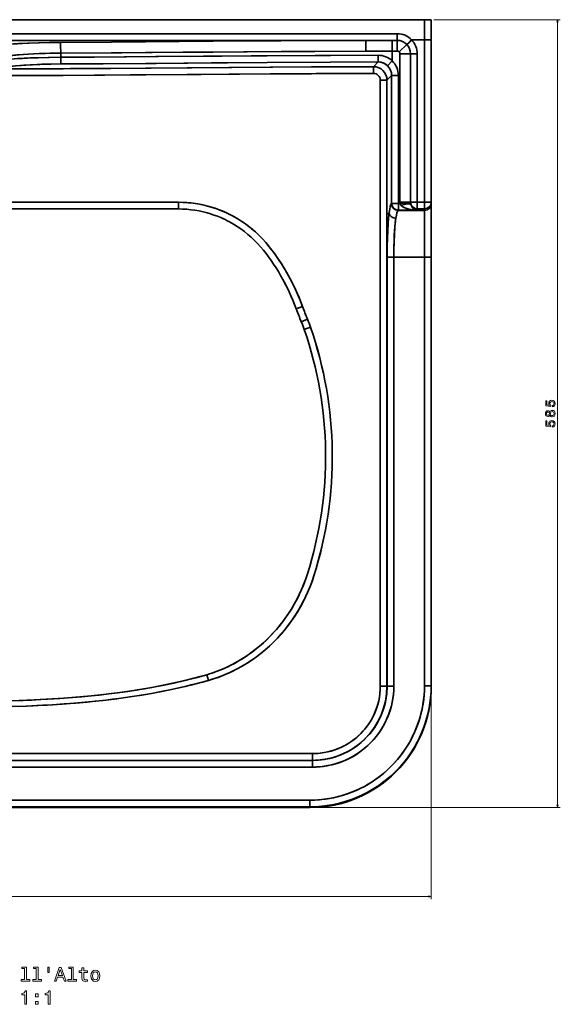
# Model space of a CAD drawing. Extents: x 239 to 2024, y -7 to 1577.
# Tile 3 of 8: x 644 to 1045, y -7 to 724. Entities that reach past the tile are written whole.
import ezdxf

# ---------------------------------------------------------------- set-up
doc = ezdxf.new("R2010")
doc.units = 0

msp = doc.modelspace()

# ---------------------------------------------------------------- linework, layer by layer
at = {"color": 7, "lineweight": 35}
for p, q in [((944.5, 724.28), (244.5, 724.28)), ((594.5, 724.28), (944.52, 724.28)), ((944.52, 724.28), (594.5, 724.28)), ((740.51, 724.28), (638.7, 724.28)), ((811.74, 724.28), (740.51, 724.28)), ((852.48, 724.28), (831.47, 724.28)), ((939.5, 724.28), (861.82, 724.28)), ((924.23, 713.86), (594.5, 713.86)), ((594.5, 713.86), (924.23, 713.86)), ((944.5, 588.86), (944.51, 709.28)), ((944.51, 709.28), (944.5, 588.86)), ((949.5, 588.86), (949.5, 709.28)), ((949.5, 709.28), (949.5, 588.86)), ((594.5, 708.88), (900.92, 708.88)), ((594.5, 708.88), (900.92, 708.88)), ((926.24, 588.86), (926.24, 698.9)), ((926.24, 698.9), (926.24, 588.86)), ((934.14, 588.86), (934.14, 698.9)), ((934.14, 698.9), (934.14, 588.86)), ((939.08, 588.86), (939.08, 698.9)), ((939.08, 698.9), (939.08, 588.86)), ((920.14, 682.91), (920.14, 587.9)), ((920.14, 587.9), (920.14, 682.91)), ((925.12, 587.9), (925.12, 682.91)), ((925.12, 682.91), (925.12, 587.9)), ((911.67, 229.28), (911.67, 679.4)), ((911.67, 679.4), (911.67, 229.28)), ((916.65, 679.4), (916.65, 579.43)), ((916.65, 679.4), (916.65, 579.43)), ((427.11, 588.7), (761.89, 588.7)), ((761.89, 588.7), (427.11, 588.7)), ((949.5, 547.83), (949.5, 587.68)), ((949.5, 587.68), (949.5, 547.83)), ((761.89, 583.74), (594.5, 583.74)), ((761.89, 583.74), (594.5, 583.74)), ((916.65, 229.28), (916.65, 579.43)), ((916.65, 579.43), (916.65, 229.28)), ((944.5, 547.83), (944.5, 582.7)), ((944.5, 582.7), (944.5, 547.83)), ((916.73, 229.28), (916.73, 547.83)), ((916.73, 547.83), (916.73, 229.28)), ((944.5, 547.83), (921.71, 547.83)), ((921.71, 547.83), (921.71, 229.28)), ((921.71, 547.83), (944.5, 547.83)), ((921.71, 229.28), (921.71, 547.83)), ((944.5, 229.72), (944.5, 547.83)), ((944.5, 547.83), (944.5, 229.72)), ((949.5, 229.72), (949.5, 547.83)), ((949.5, 547.83), (949.5, 229.72)), ((327.52, 179.28), (861.48, 179.28)), ((861.48, 179.28), (327.52, 179.28)), ((861.48, 174.28), (327.52, 174.28)), ((327.52, 174.28), (861.48, 174.28)), ((861.48, 169.28), (327.52, 169.28)), ((327.52, 169.28), (861.48, 169.28)), ((329.5, 144.74), (859.5, 144.74)), ((859.5, 144.74), (329.5, 144.74)), ((859.5, 139.75), (329.5, 139.75)), ((329.5, 139.75), (859.5, 139.75)), ((329.5, 139.3), (859.5, 139.3)), ((859.5, 139.3), (329.5, 139.3)), ((859.5, 139.28), (329.5, 139.28)), ((329.5, 139.28), (859.5, 139.28))]:
    msp.add_line(p, q, dxfattribs=at)
at = {"color": 7, "lineweight": 35, "ltscale": 0.493347}
msp.add_line((831.47, 724.28), (811.74, 724.28), dxfattribs=at)
at = {"color": 7, "lineweight": 35, "ltscale": 0.233463}
msp.add_line((852.48, 724.28), (861.82, 724.28), dxfattribs=at)
at = {"color": 7, "lineweight": 35, "ltscale": 0.125}
for p, q in [((944.5, 724.28), (939.5, 724.28)), ((949.5, 724.28), (944.5, 724.28)), ((944.5, 724.28), (949.5, 724.28)), ((944.5, 588.86), (949.5, 588.86)), ((944.5, 588.86), (949.5, 588.86)), ((949.5, 547.83), (944.5, 547.83)), ((949.5, 547.83), (944.5, 547.83)), ((944.5, 229.72), (949.5, 229.72)), ((944.5, 229.72), (949.5, 229.72)), ((861.48, 179.28), (861.48, 174.28)), ((861.48, 179.28), (861.48, 174.28)), ((861.48, 174.28), (861.48, 169.28)), ((861.48, 169.28), (861.48, 174.28))]:
    msp.add_line(p, q, dxfattribs=at)
at = {"color": 7, "lineweight": 35, "ltscale": 0.375}
for p, q in [((944.51, 709.28), (944.52, 724.28)), ((944.52, 724.28), (944.51, 709.28)), ((949.5, 709.28), (949.5, 724.28))]:
    msp.add_line(p, q, dxfattribs=at)
at = {"color": 7, "lineweight": 35, "ltscale": 0.124509}
msp.add_line((949.5, 724.28), (944.52, 724.28), dxfattribs=at)
msp.add_line((949.5, 724.28), (944.52, 724.28), dxfattribs=at)
at = {"color": 7, "lineweight": 13}
for p, q in [((951.5, 724.28), (1045.28, 724.28)), ((1043.28, 724.28), (1043.28, 139.28)), ((949.5, 227.72), (949.5, 71.2)), ((861.5, 139.28), (1045.28, 139.28)), ((239.5, 73.2), (949.5, 73.2))]:
    msp.add_line(p, q, dxfattribs=at)
at = {"color": 7, "lineweight": 35, "ltscale": 0.239069}
msp.add_line((944.51, 709.28), (934.95, 709.28), dxfattribs=at)
at = {"color": 7, "lineweight": 35, "ltscale": 0.124722}
for p, q in [((944.51, 709.28), (949.5, 709.28)), ((949.5, 709.28), (944.51, 709.28))]:
    msp.add_line(p, q, dxfattribs=at)
at = {"color": 7, "lineweight": 35, "ltscale": 0.489966}
msp.add_line((920.52, 708.9), (900.92, 708.88), dxfattribs=at)
msp.add_line((920.52, 708.9), (900.92, 708.88), dxfattribs=at)
at = {"color": 7, "lineweight": 35, "ltscale": 0.199239}
msp.add_line((900.94, 700.91), (900.92, 708.88), dxfattribs=at)
msp.add_line((900.94, 700.91), (900.92, 708.88), dxfattribs=at)
at = {"color": 7, "lineweight": 35, "ltscale": 0.090761}
for p, q in [((924.15, 708.91), (920.52, 708.9)), ((920.52, 708.9), (924.15, 708.91))]:
    msp.add_line(p, q, dxfattribs=at)
at = {"color": 7, "lineweight": 35, "ltscale": 0.198251}
msp.add_line((920.54, 700.97), (920.52, 708.9), dxfattribs=at)
at = {"color": 7, "lineweight": 35, "ltscale": 0.198254}
msp.add_line((920.52, 708.9), (920.54, 700.97), dxfattribs=at)
at = {"color": 7, "lineweight": 35, "ltscale": 0.198096}
msp.add_line((924.17, 700.98), (924.15, 708.91), dxfattribs=at)
at = {"color": 7, "lineweight": 35, "ltscale": 0.198098}
msp.add_line((924.17, 700.98), (924.15, 708.91), dxfattribs=at)
at = {"color": 7, "lineweight": 35, "ltscale": 0.197571}
msp.add_line((931.35, 705.85), (925.66, 700.36), dxfattribs=at)
at = {"color": 7, "lineweight": 35, "ltscale": 0.197635}
msp.add_line((925.66, 700.36), (931.35, 705.85), dxfattribs=at)
at = {"color": 7, "lineweight": 35, "ltscale": 0.077188}
msp.add_line((674.52, 696.38), (674.52, 699.46), dxfattribs=at)
at = {"color": 7, "lineweight": 35, "ltscale": 0.077187}
msp.add_line((674.52, 699.46), (674.52, 696.38), dxfattribs=at)
at = {"color": 7, "lineweight": 35, "ltscale": 0.124524}
for p, q in [((674.54, 691.4), (674.52, 696.38)), ((910.15, 692.87), (910.14, 697.85)), ((910.15, 692.87), (910.14, 697.85)), ((906.67, 684.39), (906.66, 689.37)), ((906.67, 684.39), (906.66, 689.37)), ((920.14, 682.91), (925.12, 682.91)), ((925.12, 682.91), (920.14, 682.91)), ((911.67, 679.4), (916.65, 679.4)), ((911.67, 679.4), (916.65, 679.4)), ((920.14, 587.9), (925.12, 587.9)), ((920.14, 587.9), (925.12, 587.9)), ((925.12, 587.9), (925.12, 582.92)), ((925.12, 587.9), (925.12, 582.92)), ((916.73, 547.83), (921.71, 547.83)), ((921.71, 547.83), (916.73, 547.83)), ((916.65, 229.28), (911.67, 229.28)), ((911.67, 229.28), (916.65, 229.28)), ((916.73, 229.28), (921.71, 229.28)), ((916.73, 229.28), (921.71, 229.28)), ((859.5, 144.74), (859.5, 139.75)), ((859.5, 139.75), (859.5, 144.74))]:
    msp.add_line(p, q, dxfattribs=at)
at = {"color": 7, "lineweight": 35, "ltscale": 0.124525}
for p, q in [((674.54, 691.4), (674.52, 696.38)), ((939.08, 588.86), (939.08, 583.88)), ((939.08, 588.86), (939.08, 583.88)), ((944.5, 583.88), (944.5, 588.86)), ((944.5, 583.88), (944.5, 588.86))]:
    msp.add_line(p, q, dxfattribs=at)
at = {"color": 7, "lineweight": 35, "ltscale": 0.489956}
msp.add_line((920.54, 700.97), (900.94, 700.91), dxfattribs=at)
at = {"color": 7, "lineweight": 35, "ltscale": 0.489958}
msp.add_line((900.94, 700.91), (920.54, 700.97), dxfattribs=at)
at = {"color": 7, "lineweight": 35, "ltscale": 0.090728}
msp.add_line((920.54, 700.97), (924.17, 700.98), dxfattribs=at)
msp.add_line((920.54, 700.97), (924.17, 700.98), dxfattribs=at)
at = {"color": 7, "lineweight": 35, "ltscale": 0.182158}
msp.add_line((920.54, 700.97), (920.54, 693.69), dxfattribs=at)
at = {"color": 7, "lineweight": 35, "ltscale": 0.197516}
for p, q in [((926.24, 698.9), (934.14, 698.9)), ((926.24, 698.9), (934.14, 698.9)), ((934.14, 588.86), (926.24, 588.86)), ((926.24, 588.86), (934.14, 588.86))]:
    msp.add_line(p, q, dxfattribs=at)
at = {"color": 7, "lineweight": 35, "ltscale": 0.12345}
for p, q in [((939.08, 698.9), (934.14, 698.9)), ((939.08, 698.9), (934.14, 698.9)), ((934.14, 588.86), (939.08, 588.86)), ((934.14, 588.86), (939.08, 588.86))]:
    msp.add_line(p, q, dxfattribs=at)
at = {"color": 7, "lineweight": 35, "ltscale": 0.123682}
for p, q in [((906.66, 689.37), (910.15, 692.87)), ((910.15, 692.87), (906.66, 689.37))]:
    msp.add_line(p, q, dxfattribs=at)
at = {"color": 7, "lineweight": 35, "ltscale": 0.124046}
for p, q in [((917.1, 690.11), (920.54, 693.69)), ((920.54, 693.69), (917.1, 690.11))]:
    msp.add_line(p, q, dxfattribs=at)
at = {"color": 7, "lineweight": 35, "ltscale": 0.123632}
msp.add_line((916.65, 679.4), (920.14, 682.91), dxfattribs=at)
msp.add_line((916.65, 679.4), (920.14, 682.91), dxfattribs=at)
at = {"color": 7, "lineweight": 35, "ltscale": 0.124069}
for p, q in [((761.89, 588.7), (761.89, 583.74)), ((761.89, 583.74), (761.89, 588.7))]:
    msp.add_line(p, q, dxfattribs=at)
at = {"color": 7, "lineweight": 35, "ltscale": 0.007819}
for p, q in [((919.92, 587.68), (920.14, 587.9)), ((920.14, 587.9), (919.92, 587.68))]:
    msp.add_line(p, q, dxfattribs=at)
at = {"color": 7, "lineweight": 35, "ltscale": 0.028899}
for p, q in [((925.12, 587.9), (926.28, 587.9)), ((926.28, 587.9), (925.12, 587.9))]:
    msp.add_line(p, q, dxfattribs=at)
at = {"color": 7, "lineweight": 35, "ltscale": 0.197517}
for p, q in [((926.28, 587.9), (934.16, 588.49)), ((934.16, 588.49), (926.28, 587.9))]:
    msp.add_line(p, q, dxfattribs=at)
at = {"color": 7, "lineweight": 35, "ltscale": 0.135458}
for p, q in [((944.5, 588.86), (939.08, 588.86)), ((939.08, 588.86), (944.5, 588.86)), ((939.08, 583.88), (944.5, 583.88)), ((944.5, 583.88), (939.08, 583.88))]:
    msp.add_line(p, q, dxfattribs=at)
at = {"color": 7, "lineweight": 35, "ltscale": 0.029497}
for p, q in [((949.5, 587.68), (949.5, 588.86)), ((949.5, 588.86), (949.5, 587.68)), ((944.5, 582.7), (944.5, 583.88)), ((944.5, 583.88), (944.5, 582.7))]:
    msp.add_line(p, q, dxfattribs=at)
at = {"color": 7, "lineweight": 35, "ltscale": 0.016815}
for p, q in [((917.13, 579.9), (916.65, 579.43)), ((916.65, 579.43), (917.13, 579.9))]:
    msp.add_line(p, q, dxfattribs=at)
at = {"color": 7, "lineweight": 35, "ltscale": 0.040704}
for p, q in [((918.28, 581.06), (917.13, 579.9)), ((917.13, 579.9), (918.28, 581.06))]:
    msp.add_line(p, q, dxfattribs=at)
at = {"color": 7, "lineweight": 35, "ltscale": 0.00782}
for p, q in [((924.9, 582.7), (925.12, 582.92)), ((925.12, 582.92), (924.9, 582.7))]:
    msp.add_line(p, q, dxfattribs=at)
at = {"color": 7, "lineweight": 35, "ltscale": 0.489957}
for p, q in [((944.5, 582.7), (924.9, 582.7)), ((924.9, 582.7), (944.5, 582.7))]:
    msp.add_line(p, q, dxfattribs=at)
at = {"color": 7, "lineweight": 35, "ltscale": 0.325}
for p, q in [((925.12, 582.92), (938.12, 582.92)), ((938.12, 582.92), (925.12, 582.92))]:
    msp.add_line(p, q, dxfattribs=at)
at = {"color": 7, "lineweight": 35, "ltscale": 0.033896}
for p, q in [((938.12, 582.92), (939.08, 583.88)), ((939.08, 583.88), (938.12, 582.92))]:
    msp.add_line(p, q, dxfattribs=at)
at = {"color": 7, "lineweight": 35, "ltscale": 0.124921}
msp.add_line((854.05, 511.19), (849.36, 509.45), dxfattribs=at)
at = {"color": 7, "lineweight": 35, "ltscale": 0.12492}
msp.add_line((854.05, 511.19), (849.36, 509.45), dxfattribs=at)
at = {"color": 7, "lineweight": 35, "ltscale": 0.124937}
msp.add_line((857.67, 501.9), (853.05, 500), dxfattribs=at)
msp.add_line((857.67, 501.9), (853.05, 500), dxfattribs=at)
at = {"color": 7, "lineweight": 35, "ltscale": 0.124943}
msp.add_line((859.95, 495.87), (855.23, 494.23), dxfattribs=at)
msp.add_line((859.95, 495.87), (855.23, 494.23), dxfattribs=at)
at = {"color": 7, "lineweight": 35, "ltscale": 0.110104}
msp.add_line((782.95, 237.86), (784.13, 233.61), dxfattribs=at)
at = {"color": 7, "lineweight": 35, "ltscale": 0.110088}
msp.add_line((784.13, 233.61), (782.95, 237.85), dxfattribs=at)
at = {"color": 7, "lineweight": 35, "ltscale": 0.001906}
msp.add_line((916.73, 229.28), (916.65, 229.28), dxfattribs=at)
at = {"color": 7, "lineweight": 35, "ltscale": 0.001904}
msp.add_line((916.65, 229.28), (916.73, 229.28), dxfattribs=at)
at = {"color": 7, "lineweight": 35, "ltscale": 0.010936}
for p, q in [((949.5, 229.28), (949.5, 229.72)), ((949.5, 229.72), (949.5, 229.28))]:
    msp.add_line(p, q, dxfattribs=at)
at = {"color": 7, "lineweight": 35, "ltscale": 0.011414}
for p, q in [((859.5, 139.3), (859.5, 139.75)), ((859.5, 139.75), (859.5, 139.3))]:
    msp.add_line(p, q, dxfattribs=at)
at = {"color": 7, "lineweight": 35, "ltscale": 0.000476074}
for p, q in [((859.5, 139.3), (859.5, 139.28)), ((859.5, 139.28), (859.5, 139.3))]:
    msp.add_line(p, q, dxfattribs=at)
at = {"color": 7, "lineweight": 13}
for points in [[(1043.8, 722.35), (1043.28, 724.28), (1042.76, 722.35)], [(1042.76, 141.21), (1043.28, 139.28), (1043.8, 141.21)], [(947.57, 72.69), (949.5, 73.2), (947.57, 73.72)]]:
    msp.add_lwpolyline(points, dxfattribs=at)
at = {"color": 7, "lineweight": 35}
for points in [[(924.23, 713.86), (924.21, 710.83), (924.19, 709.6), (924.15, 708.91)], [(924.23, 713.86), (924.21, 710.83), (924.19, 709.6), (924.15, 708.91)], [(934.95, 709.28), (933.02, 707.44), (931.35, 705.85)], [(931.35, 705.85), (933.39, 707.79), (934.95, 709.28)], [(674.49, 707.43), (666.21, 707.34), (658.04, 707.15), (650.07, 706.86), (642.41, 706.45), (636.33, 706.03), (630.69, 705.52), (628.02, 705.22), (625.54, 704.9), (623.41, 704.58), (621.5, 704.24), (620.23, 703.96), (619.12, 703.68), (618.4, 703.46), (617.79, 703.23), (617.22, 702.97), (616.81, 702.7)], [(616.81, 702.7), (617.05, 702.87), (617.36, 703.04), (618.17, 703.38), (619.21, 703.7), (620.46, 704.02), (621.93, 704.32), (623.57, 704.61), (627.25, 705.13), (631.4, 705.59), (635.91, 706), (639.49, 706.26), (643.18, 706.5), (650.85, 706.89), (658.59, 707.17), (666.49, 707.35), (674.49, 707.43)], [(900.92, 708.88), (866.9, 708.74), (832.92, 708.54), (787.69, 708.21), (737.4, 707.83), (712.24, 707.65), (674.49, 707.43)], [(674.49, 707.43), (712.26, 707.65), (737.43, 707.83), (787.73, 708.21), (838, 708.57), (863.18, 708.72), (900.92, 708.88)], [(624.78, 694.73), (625.01, 694.92), (625.3, 695.1), (626.08, 695.46), (627.1, 695.81), (628.01, 696.07), (629.03, 696.31), (631.39, 696.78), (633.13, 697.06), (635.01, 697.33), (639.12, 697.81), (643.6, 698.23), (646.91, 698.49), (650.32, 698.71), (654.35, 698.93), (658.48, 699.11), (666.43, 699.35), (674.52, 699.46)], [(624.78, 694.73), (625.05, 694.95), (625.42, 695.16), (625.86, 695.37), (626.4, 695.58), (627.71, 695.99), (628.74, 696.25), (629.88, 696.5), (631.55, 696.81), (633.39, 697.1), (637.39, 697.62), (641.89, 698.08), (646.8, 698.48), (650.6, 698.73), (654.54, 698.94), (658.76, 699.12), (663.06, 699.27), (668.76, 699.4), (674.52, 699.46)], [(674.52, 696.38), (666.08, 696.28), (657.8, 696.08), (649.87, 695.77), (646.11, 695.57), (642.51, 695.34), (637.35, 694.94), (632.83, 694.46), (630.85, 694.2), (629.11, 693.93), (627.63, 693.65), (626.42, 693.35), (625.42, 693.02), (625.06, 692.86), (624.78, 692.69)], [(674.52, 696.38), (665.3, 696.27), (656.25, 696.03), (651.84, 695.86), (647.55, 695.65), (643.69, 695.42), (639.99, 695.16), (636.58, 694.86), (633.43, 694.54), (630.6, 694.17), (628.21, 693.76), (626.67, 693.42), (626.04, 693.24), (625.51, 693.06), (625.09, 692.87), (624.78, 692.69)], [(674.52, 699.46), (712.31, 699.69), (737.48, 699.86), (787.79, 700.24), (838.04, 700.6), (863.22, 700.75), (900.94, 700.91)], [(674.52, 699.46), (719.85, 699.74), (765.12, 700.07), (810.4, 700.41), (855.64, 700.71), (900.94, 700.91)], [(910.14, 697.85), (863.32, 697.66), (818.6, 697.38), (794.06, 697.2), (747.12, 696.85), (699.64, 696.52), (674.52, 696.38)], [(910.14, 697.85), (874.75, 697.72), (827.68, 697.44), (815.9, 697.36), (745.25, 696.83), (698.1, 696.51), (674.52, 696.38)], [(674.54, 691.4), (667.46, 691.31), (660.47, 691.13), (653.69, 690.85), (647.27, 690.47), (644.09, 690.23), (641.1, 689.96), (638.66, 689.69), (636.42, 689.4), (634.29, 689.07), (632.5, 688.71), (631.29, 688.39), (630.38, 688.06), (630.04, 687.89), (629.79, 687.72)], [(629.79, 687.72), (630.19, 687.97), (630.78, 688.22), (631.38, 688.42), (632.09, 688.61), (633.27, 688.87), (634.63, 689.12), (637.8, 689.59), (641.47, 689.99), (645.52, 690.35), (648.75, 690.57), (652.09, 690.77), (659.03, 691.08), (666.73, 691.3), (674.54, 691.4)], [(629.79, 687.72), (676.35, 687.9), (707.05, 688.08), (768.47, 688.53), (829.88, 688.98), (860.59, 689.17), (906.66, 689.37)], [(906.66, 689.37), (861.66, 689.18), (831.67, 688.99), (771.68, 688.55), (711.69, 688.11), (681.7, 687.93), (636.71, 687.74), (629.79, 687.72)], [(910.15, 692.87), (874.77, 692.74), (827.72, 692.46), (786.5, 692.16), (745.29, 691.85), (698.13, 691.53), (674.54, 691.4)], [(674.54, 691.4), (705.98, 691.58), (768.86, 692.03), (827.74, 692.46), (874.8, 692.74), (910.15, 692.87)], [(917.1, 690.11), (916.25, 690.84), (915.33, 691.46), (914.36, 691.97), (913.36, 692.36), (912.33, 692.64), (911.25, 692.82), (910.15, 692.87)], [(629.8, 682.74), (676.36, 682.92), (707.07, 683.1), (768.49, 683.55), (829.91, 684), (860.61, 684.19), (906.67, 684.39)], [(629.8, 682.74), (659.97, 682.84), (699.6, 683.05), (726.02, 683.23), (778.86, 683.63), (835.67, 684.04), (864.07, 684.21), (906.67, 684.39)], [(761.89, 588.7), (765.06, 588.64), (768.22, 588.47), (771.38, 588.17), (774.52, 587.76), (777.65, 587.23), (780.75, 586.58), (783.82, 585.82), (786.49, 585.06), (789.13, 584.21), (791.74, 583.28), (794.32, 582.27), (796.02, 581.54), (797.71, 580.78), (799.37, 579.99), (801.03, 579.15), (804.24, 577.4), (807.37, 575.51), (810.42, 573.49), (813.38, 571.34), (816.25, 569.07), (819.02, 566.67), (821.68, 564.16), (824.24, 561.53), (826.68, 558.8)], [(826.68, 558.8), (824.42, 561.34), (822.06, 563.79), (819.6, 566.14), (817.06, 568.39), (814.42, 570.54), (811.71, 572.58), (808.91, 574.51), (806.04, 576.33), (803.11, 578.04), (800.1, 579.62), (797.04, 581.09), (793.92, 582.43), (790.51, 583.73), (787.05, 584.89), (783.54, 585.89), (780, 586.75), (776.42, 587.45), (772.81, 588), (769.18, 588.39), (765.54, 588.62), (761.89, 588.7)], [(926.28, 587.9), (926.42, 587.43), (926.69, 586.93), (927.08, 586.43)], [(926.28, 587.9), (926.37, 587.56), (926.58, 587.11), (926.81, 586.76), (927.08, 586.43)], [(927.08, 586.43), (927.42, 586.11), (927.78, 585.81), (928.32, 585.43), (928.88, 585.1), (929.96, 584.57), (930.69, 584.28), (931.44, 584.02), (932.94, 583.61), (934.47, 583.29), (935.63, 583.12), (936.8, 583), (938.12, 582.92)], [(927.08, 586.43), (927.42, 586.1), (927.78, 585.8), (928.32, 585.43), (928.88, 585.09), (929.96, 584.57), (931.07, 584.15), (932.2, 583.8), (933.92, 583.4), (935.65, 583.12), (936.89, 582.99), (938.12, 582.92)], [(938.12, 582.92), (937.48, 583.16), (936.84, 583.54), (936.21, 584.06), (935.65, 584.69), (935.12, 585.49), (934.77, 586.18), (934.47, 587.02)], [(934.47, 587.02), (934.77, 586.17), (935.14, 585.46), (935.68, 584.66), (936.25, 584.02), (936.86, 583.52), (937.49, 583.16), (938.12, 582.92)], [(761.89, 583.74), (764.96, 583.68), (768.04, 583.5), (771.1, 583.2), (774.15, 582.79), (777.17, 582.26), (780.18, 581.61), (783.16, 580.85), (785.74, 580.08), (788.29, 579.24), (790.82, 578.31), (793.31, 577.29), (794.95, 576.57), (796.58, 575.81), (798.18, 575.01), (799.77, 574.18), (802.66, 572.55), (805.48, 570.81), (808.22, 568.94), (810.89, 566.97), (813.47, 564.89), (815.97, 562.7), (818.37, 560.42), (820.68, 558.03), (822.89, 555.56)], [(761.89, 583.74), (764.96, 583.68), (768.04, 583.5), (771.1, 583.2), (774.15, 582.79), (777.17, 582.26), (780.18, 581.61), (783.16, 580.85), (785.74, 580.09), (788.29, 579.24), (790.82, 578.31), (793.31, 577.29), (794.95, 576.57), (796.58, 575.81), (798.18, 575.01), (799.77, 574.18), (802.66, 572.55), (805.48, 570.81), (808.22, 568.95), (810.89, 566.97), (813.47, 564.89), (815.97, 562.71), (818.37, 560.42), (820.68, 558.03), (822.89, 555.56)], [(916.73, 547.83), (916.79, 555.48), (916.99, 562.99), (917.14, 566.64), (917.32, 570.18), (917.53, 573.35), (917.77, 576.36), (918.01, 578.8), (918.28, 581.06)], [(918.28, 581.06), (917.85, 577.23), (917.48, 572.7), (917.18, 567.57), (916.95, 561.97), (916.8, 556.04), (916.73, 547.83)], [(918.28, 581.06), (918.37, 580.42), (918.58, 579.8), (918.89, 579.22), (919.32, 578.67), (919.83, 578.18), (920.41, 577.76), (921.05, 577.42), (921.76, 577.16), (922.5, 576.98), (923.26, 576.9)], [(918.28, 581.06), (918.37, 580.42), (918.58, 579.8), (918.89, 579.22), (919.32, 578.67), (919.83, 578.18), (920.41, 577.76), (921.05, 577.42), (921.76, 577.16), (922.5, 576.98), (923.26, 576.9)], [(921.71, 547.83), (921.77, 554.5), (921.96, 561), (922.12, 564.28), (922.31, 567.43), (922.51, 570.13), (922.74, 572.67), (922.99, 574.89), (923.26, 576.9)], [(921.71, 547.83), (921.76, 553.66), (921.9, 559.4), (922.15, 564.94), (922.51, 570.15), (922.85, 573.72), (923.26, 576.9)], [(854.05, 511.19), (852.22, 515.9), (850.27, 520.56), (848.19, 525.15), (845.97, 529.67), (843.62, 534.11), (842.39, 536.31), (841.13, 538.48), (839.4, 541.34), (837.61, 544.16), (835.76, 546.93), (833.6, 549.99), (831.37, 553), (829.06, 555.93), (826.68, 558.8)], [(782.95, 237.85), (784.91, 238.45), (786.86, 239.08), (788.79, 239.75), (790.7, 240.45), (793.25, 241.46), (795.77, 242.54), (798.28, 243.68), (800.87, 244.95), (803.45, 246.3), (805.61, 247.51), (808.23, 249.05), (810.73, 250.62), (813.67, 252.6), (816.62, 254.72), (819.55, 256.98), (822, 258.99), (824.47, 261.14), (827.45, 263.9), (829.7, 266.13), (831.83, 268.36), (833.27, 269.95), (834.67, 271.54), (837.39, 274.81), (839.67, 277.75), (841.92, 280.86), (843.14, 282.65), (844.75, 285.1), (846.3, 287.63), (847.82, 290.22), (849.4, 293.11), (850.91, 296.06), (852.34, 299.06), (853.75, 302.26), (855.05, 305.47), (856.4, 309.09), (857.61, 312.72)], [(857.61, 312.72), (856.68, 309.91), (855.68, 307.12), (854.62, 304.37), (853.24, 301.09), (851.55, 297.38), (849.73, 293.73), (847.78, 290.16), (845.71, 286.65), (843.53, 283.23), (841.23, 279.88), (838.82, 276.62), (836.29, 273.46), (833.67, 270.38), (830.93, 267.41), (828.1, 264.54), (825.18, 261.78), (822.16, 259.12), (818.97, 256.52), (815.69, 254.03), (812.32, 251.68), (808.87, 249.45), (805.35, 247.36), (801.77, 245.41), (798.11, 243.6), (794.4, 241.94), (790.63, 240.43), (788.72, 239.72), (786.8, 239.06), (784.88, 238.44), (782.95, 237.85)], [(862.37, 311.21), (861.05, 307.26), (859.59, 303.37), (858, 299.53), (856.29, 295.75), (854.45, 292.04), (852.48, 288.39), (850.39, 284.81), (848.18, 281.31), (845.85, 277.89), (843.41, 274.55), (840.86, 271.3), (838.2, 268.15), (835.43, 265.1), (832.49, 262.07), (829.45, 259.16), (826.31, 256.36), (823.07, 253.69), (819.74, 251.13), (816.33, 248.7), (812.83, 246.4), (809.25, 244.24), (805.6, 242.22), (801.88, 240.33), (798.42, 238.74), (794.92, 237.26), (791.36, 235.92), (787.77, 234.7), (784.13, 233.61)], [(784.13, 233.61), (787.9, 234.74), (791.63, 236.01), (795.31, 237.42), (798.95, 238.97), (802.53, 240.65), (806.05, 242.46), (809.52, 244.39), (812.91, 246.46), (816.23, 248.64), (819.48, 250.94), (822.66, 253.36), (825.75, 255.89), (828.75, 258.52), (831.88, 261.48), (834.91, 264.55), (837.82, 267.73), (840.62, 271.02), (843.31, 274.41), (845.87, 277.91), (848.3, 281.49), (850.6, 285.17), (852.78, 288.92), (854.82, 292.76), (856.72, 296.67), (858.48, 300.65), (860.1, 304.69), (861.28, 307.93), (862.37, 311.21)], [(782.95, 237.86), (774.82, 235.66), (766.64, 233.62), (758.41, 231.72), (750.16, 229.98), (741.88, 228.39), (736.63, 227.46), (731.37, 226.59), (725.98, 225.75), (720.58, 224.96), (711.88, 223.82), (703.17, 222.8), (694.44, 221.91), (685.7, 221.13), (676.9, 220.46), (668.1, 219.88), (659.29, 219.39), (652.96, 219.09), (646.63, 218.83), (633.97, 218.42), (621.3, 218.13), (609.93, 217.96), (595.97, 217.86)], [(643.65, 218.72), (654.81, 219.18), (664.72, 219.69), (673.93, 220.25), (683.35, 220.94), (690.24, 221.52), (697.12, 222.17), (706.28, 223.15), (708.25, 223.38), (716.81, 224.45), (725.36, 225.65), (730.72, 226.48), (735.88, 227.33), (741.03, 228.24), (748.19, 229.59), (755.33, 231.06), (761.03, 232.31), (766.7, 233.63), (772.35, 235.03), (778, 236.5), (782.95, 237.86)], [(638.64, 214.19), (649.15, 214.59), (656.82, 214.94), (664.49, 215.35), (675.72, 216.06), (681.48, 216.48), (687.24, 216.95), (692.7, 217.43), (698.15, 217.96), (707.94, 219.02), (712.87, 219.61), (717.8, 220.24), (722.63, 220.9), (727.45, 221.61), (734.66, 222.75), (741.86, 223.99), (749.04, 225.33), (756.79, 226.92), (764.53, 228.63), (771.09, 230.2), (777.62, 231.86), (784.13, 233.61)], [(784.13, 233.61), (779.84, 232.44), (775.53, 231.31), (771.27, 230.24), (767, 229.21), (761.25, 227.89), (755.48, 226.64), (749.71, 225.47), (744.49, 224.47), (739.27, 223.53), (731, 222.16), (722.72, 220.92), (714.42, 219.8), (706.11, 218.81), (700.15, 218.16), (694.19, 217.57), (685.59, 216.81), (676.99, 216.15), (668.38, 215.58), (661.29, 215.17), (654.2, 214.81), (643.55, 214.37)], [(859.5, 139.75), (863.12, 139.83), (866.73, 140.05), (870.32, 140.41), (873.9, 140.91), (877.46, 141.56), (880.99, 142.36), (884.48, 143.29), (887.94, 144.36), (891.34, 145.57), (894.7, 146.92), (898, 148.4), (901.24, 150.01), (904.41, 151.75), (907.5, 153.62), (910.52, 155.61), (913.46, 157.72), (916.31, 159.94), (919.07, 162.28), (921.73, 164.72), (924.29, 167.28), (926.75, 169.93), (929.1, 172.68), (931.33, 175.52), (933.45, 178.45), (935.45, 181.46), (937.33, 184.54), (939.08, 187.71), (940.71, 190.93), (942.2, 194.23), (943.56, 197.58), (944.78, 200.98), (945.87, 204.42), (946.82, 207.91), (947.62, 211.44), (948.29, 214.99), (948.81, 218.57), (949.19, 222.27), (949.42, 225.99), (949.5, 229.72)], [(859.5, 144.74), (863.01, 144.81), (866.52, 145.03), (870.02, 145.39), (873.49, 145.9), (876.95, 146.55), (880.37, 147.34), (883.76, 148.27), (887.1, 149.34), (890.4, 150.55), (893.65, 151.9), (896.84, 153.37), (899.96, 154.98), (903.02, 156.72), (906, 158.58), (908.9, 160.56), (911.72, 162.66), (914.44, 164.88), (917.08, 167.2), (919.61, 169.63), (922.04, 172.17), (924.37, 174.8), (926.58, 177.53), (928.68, 180.35), (930.67, 183.25), (932.53, 186.23), (934.26, 189.28), (935.87, 192.41), (937.35, 195.6), (938.69, 198.84), (939.9, 202.14), (940.97, 205.49), (941.9, 208.87), (942.69, 212.3), (943.34, 215.75), (943.85, 219.22), (944.21, 222.72), (944.43, 226.21), (944.5, 229.72)], [(944.5, 229.72), (944.43, 226.33), (944.23, 222.95), (943.89, 219.58), (943.42, 216.23), (942.82, 212.89), (942.08, 209.59), (941.21, 206.32), (940.22, 203.08), (939.09, 199.88), (937.84, 196.74), (936.46, 193.64), (934.96, 190.61), (933.34, 187.63), (931.61, 184.72), (929.76, 181.89), (927.8, 179.13), (925.73, 176.45), (923.55, 173.85), (921.27, 171.34), (918.9, 168.93), (916.43, 166.61), (913.87, 164.39), (911.22, 162.28), (908.49, 160.27), (905.69, 158.38), (902.81, 156.59), (899.86, 154.92), (896.84, 153.38), (893.77, 151.95), (890.64, 150.65), (887.47, 149.47), (884.25, 148.42), (880.99, 147.5), (877.69, 146.71), (874.37, 146.05), (871.03, 145.52), (868.16, 145.18), (865.28, 144.93), (862.39, 144.79), (859.5, 144.74)], [(916.73, 229.28), (916.65, 226.32), (916.41, 223.38), (916.01, 220.45), (915.45, 217.55), (914.74, 214.68), (913.88, 211.85), (912.86, 209.07), (911.7, 206.36), (910.39, 203.71), (908.94, 201.12), (907.35, 198.62), (905.63, 196.21), (903.78, 193.9), (901.81, 191.69), (899.72, 189.58), (897.52, 187.6), (895.22, 185.73), (892.82, 183.99), (890.33, 182.37), (887.75, 180.9), (885.1, 179.56), (882.38, 178.37), (879.6, 177.32), (876.76, 176.43), (873.89, 175.68), (870.97, 175.1), (868.03, 174.67), (865.85, 174.45), (863.67, 174.32), (861.48, 174.28)], [(921.71, 229.28), (921.63, 226.19), (921.39, 223.11), (920.99, 220.05), (920.44, 217.01), (919.72, 214.01), (918.86, 211.04), (917.84, 208.13), (916.67, 205.27), (915.36, 202.47), (913.9, 199.74), (912.31, 197.09), (910.58, 194.53), (908.72, 192.06), (906.73, 189.69), (904.63, 187.42), (902.41, 185.26), (900.08, 183.22), (897.65, 181.31), (895.12, 179.51), (892.5, 177.85), (889.8, 176.33), (887.03, 174.94), (884.18, 173.71), (881.28, 172.61), (878.33, 171.67), (875.33, 170.89), (872.29, 170.25), (869.61, 169.83), (866.91, 169.52), (864.19, 169.34), (861.48, 169.28)], [(861.48, 179.28), (864.31, 179.36), (867.13, 179.6), (869.94, 179.99), (872.72, 180.55), (875.46, 181.26), (878.16, 182.12), (880.81, 183.14), (883.39, 184.3), (885.91, 185.6), (888.34, 187.04), (890.69, 188.62), (892.94, 190.32), (895.1, 192.15), (897.14, 194.1), (899.08, 196.16), (900.9, 198.33), (902.59, 200.59), (904.15, 202.95), (905.57, 205.39), (906.85, 207.9), (907.99, 210.48), (908.98, 213.12), (909.82, 215.82), (910.5, 218.55), (911.03, 221.32), (911.4, 224.12), (911.61, 226.93), (911.67, 229.28)], [(861.48, 174.28), (864.45, 174.36), (867.41, 174.6), (870.35, 175), (873.27, 175.55), (876.15, 176.26), (878.99, 177.12), (881.78, 178.14), (884.52, 179.3), (887.18, 180.61), (889.77, 182.06), (892.28, 183.65), (894.69, 185.36), (897.01, 187.21), (899.23, 189.17), (901.34, 191.26), (903.34, 193.45), (905.21, 195.75), (906.96, 198.15), (908.57, 200.63), (910.05, 203.19), (911.38, 205.83), (912.58, 208.54), (913.62, 211.31), (914.52, 214.13), (915.26, 216.99), (915.84, 219.9), (916.27, 222.82), (916.48, 224.97), (916.61, 227.12), (916.65, 229.28)], [(911.67, 229.28), (911.6, 226.59), (911.38, 223.91), (911.02, 221.24), (910.51, 218.6), (909.86, 215.99), (909.08, 213.42), (908.15, 210.89), (907.09, 208.42), (905.9, 206.01), (904.58, 203.66), (903.13, 201.38), (901.56, 199.19), (899.88, 197.09), (898.08, 195.07), (896.18, 193.16), (894.18, 191.35), (892.09, 189.66), (889.91, 188.07), (887.64, 186.61), (885.29, 185.27), (882.88, 184.05), (880.4, 182.97), (877.88, 182.02), (875.3, 181.21), (872.68, 180.54), (870.03, 180.01), (867.36, 179.62), (865.4, 179.43), (863.44, 179.32), (861.48, 179.28)], [(861.48, 169.28), (864.33, 169.35), (867.18, 169.55), (870.02, 169.89), (872.83, 170.36), (875.62, 170.96), (878.38, 171.69), (881.11, 172.55), (883.78, 173.55), (886.41, 174.66), (888.98, 175.9), (891.49, 177.26), (893.93, 178.73), (896.29, 180.32), (898.58, 182.02), (900.79, 183.82), (902.91, 185.73), (904.93, 187.73), (906.86, 189.83), (908.68, 192.02), (910.4, 194.29), (912.01, 196.63), (913.5, 199.05), (914.88, 201.54), (916.14, 204.09), (917.28, 206.69), (918.29, 209.35), (919.17, 212.05), (919.93, 214.79), (920.55, 217.57), (921.04, 220.37), (921.41, 223.33), (921.63, 226.3), (921.71, 229.28)]]:
    msp.add_lwpolyline(points, dxfattribs=at)
at = {"color": 7, "lineweight": 13}
for points in [[(1039.45, 436.75), (1040.28, 436.97), (1040.92, 437.47), (1041.33, 438.19), (1041.48, 439.12), (1041.3, 440.14), (1040.8, 440.94), (1040.02, 441.44), (1039.01, 441.63), (1038.07, 441.46), (1037.33, 440.98), (1036.86, 440.22), (1036.69, 439.24), (1036.81, 438.48), (1037.14, 437.9), (1035.26, 438.18), (1035.26, 441.25), (1034.43, 441.25), (1034.43, 437.51), (1038.14, 436.95), (1038.14, 437.76), (1037.67, 438.34), (1037.5, 439.09), (1037.61, 439.74), (1037.93, 440.23), (1038.42, 440.54), (1039.06, 440.65), (1039.69, 440.54), (1040.19, 440.22), (1040.5, 439.73), (1040.61, 439.09), (1040.54, 438.56), (1040.31, 438.14), (1039.95, 437.84), (1039.45, 437.69)], [(1037.51, 430.53), (1037.79, 430.01), (1038.18, 429.66), (1038.68, 429.44), (1039.27, 429.37), (1040.17, 429.53), (1040.86, 429.99), (1041.31, 430.75), (1041.48, 431.78), (1041.31, 432.8), (1040.86, 433.55), (1040.17, 434.02), (1039.27, 434.19), (1038.68, 434.11), (1038.18, 433.9), (1037.79, 433.53), (1037.51, 433.03), (1037.26, 433.43), (1036.93, 433.72), (1036.53, 433.89), (1036.03, 433.95), (1035.32, 433.79), (1034.74, 433.36), (1034.37, 432.68), (1034.23, 431.78), (1034.37, 430.87), (1034.74, 430.19), (1035.32, 429.75), (1036.03, 429.6), (1036.53, 429.65), (1036.93, 429.82)], [(1036.11, 430.56), (1035.67, 430.64), (1035.33, 430.88), (1035.11, 431.26), (1035.03, 431.78), (1035.11, 432.28), (1035.33, 432.67), (1035.67, 432.91), (1036.11, 433), (1036.57, 432.91), (1036.92, 432.67), (1037.15, 432.28), (1037.22, 431.78), (1037.14, 431.26), (1036.92, 430.88), (1036.57, 430.64)], [(1039.25, 430.34), (1038.72, 430.43), (1038.31, 430.72), (1038.05, 431.17), (1037.96, 431.78), (1038.05, 432.37), (1038.31, 432.83), (1038.72, 433.12), (1039.25, 433.22), (1039.82, 433.12), (1040.26, 432.83), (1040.54, 432.37), (1040.63, 431.78), (1040.54, 431.17), (1040.26, 430.72), (1039.82, 430.43)], [(1039.45, 421.81), (1040.28, 422.03), (1040.92, 422.52), (1041.33, 423.25), (1041.48, 424.18), (1041.3, 425.19), (1040.8, 425.99), (1040.02, 426.5), (1039.01, 426.69), (1038.07, 426.52), (1037.33, 426.03), (1036.86, 425.28), (1036.69, 424.3), (1036.81, 423.54), (1037.14, 422.96), (1035.26, 423.24), (1035.26, 426.3), (1034.43, 426.3), (1034.43, 422.56), (1038.14, 422.01), (1038.14, 422.81), (1037.67, 423.4), (1037.5, 424.15), (1037.61, 424.79), (1037.93, 425.29), (1038.42, 425.6), (1039.06, 425.71), (1039.69, 425.6), (1040.19, 425.28), (1040.5, 424.78), (1040.61, 424.15), (1040.54, 423.61), (1040.31, 423.2), (1039.95, 422.9), (1039.45, 422.74)], [(647.77, 19.68), (647.77, 11.47), (645.16, 11.47), (645.16, 10.4), (651.63, 10.4), (651.63, 11.47), (649.04, 11.47), (649.04, 20.75), (645.78, 20.75), (645.78, 19.68)], [(656.45, 19.68), (656.45, 11.47), (653.84, 11.47), (653.84, 10.4), (660.31, 10.4), (660.31, 11.47), (657.71, 11.47), (657.71, 20.75), (654.46, 20.75), (654.46, 19.68)], [(665.11, 20.76), (665.11, 16.84), (666.07, 16.84), (666.07, 20.76)], [(669.87, 10.4), (671.2, 10.4), (672.25, 13.34), (676.24, 13.34), (677.3, 10.4), (678.65, 10.4), (674.99, 20.42), (673.52, 20.42)], [(672.71, 14.57), (674.26, 18.98), (675.8, 14.57)], [(682.47, 19.68), (682.47, 11.47), (679.86, 11.47), (679.86, 10.4), (686.33, 10.4), (686.33, 11.47), (683.74, 11.47), (683.74, 20.75), (680.48, 20.75), (680.48, 19.68)], [(690.32, 16.8), (690.32, 12.92), (690.41, 11.67), (690.81, 10.81), (691.62, 10.3), (692.99, 10.13), (694.49, 10.2), (694.49, 11.3), (693.39, 11.21), (692.4, 11.33), (691.86, 11.69), (691.63, 12.29), (691.59, 13.14), (691.59, 16.8), (694.49, 16.8), (694.49, 17.88), (691.59, 17.88), (691.59, 20.14), (690.32, 20.14), (690.32, 17.88), (688.13, 17.88), (688.13, 16.8)], [(696.92, 14.26), (697.15, 12.51), (697.81, 11.21), (698.87, 10.4), (700.28, 10.13), (701.68, 10.4), (702.73, 11.2), (703.39, 12.49), (703.64, 14.26), (703.39, 16.02), (702.73, 17.33), (701.68, 18.13), (700.28, 18.41), (698.87, 18.13), (697.81, 17.32), (697.15, 16.02)], [(698.22, 14.28), (698.35, 15.58), (698.75, 16.51), (699.4, 17.09), (700.28, 17.29), (701.14, 17.09), (701.79, 16.53), (702.19, 15.58), (702.34, 14.28), (702.19, 12.97), (701.79, 12.02), (701.14, 11.44), (700.28, 11.25), (699.4, 11.44), (698.75, 12.02), (698.35, 12.97)], [(647.97, -6.87), (649.28, -6.87), (649.28, 3.2), (648.3, 3.2), (648.04, 2.32), (647.53, 1.73), (646.73, 1.38), (645.64, 1.27), (645.64, 0.24), (647.97, 0.24)], [(655.91, -1.28), (657.9, -1.28), (657.9, 0.86), (655.91, 0.86)], [(665.32, -6.87), (666.63, -6.87), (666.63, 3.2), (665.65, 3.2), (665.39, 2.32), (664.87, 1.73), (664.08, 1.38), (662.99, 1.27), (662.99, 0.24), (665.32, 0.24)], [(655.91, -6.87), (657.9, -6.87), (657.9, -4.73), (655.91, -4.73)]]:
    msp.add_lwpolyline(points, close=True, dxfattribs=at)
at = {"color": 7, "lineweight": 35}
for centre, radius, start, end in [((924.24, 699.05), 14.81, 43.68257, 90.01373), ((924.24, 699.05), 14.81, 43.68798, 90.00899), ((6869.92, 732.55), 6195.48, 180.23229, 180.306001), ((6816.08, 732.28), 6141.64, 180.231771, 180.306124), ((924.16, 698.92), 9.99, 43.91644, 90.04277), ((924.16, 698.92), 9.99, 43.91766, 90.04007), ((924.14, 698.92), 10.01, 359.88544, 43.86238), ((924.13, 698.92), 10.01, 359.88944, 43.85952), ((910.2, 682.91), 14.94, 46.186, 90.21095), ((910.2, 682.91), 14.94, 46.18716, 90.20948), ((924.19, 698.93), 2.06, 44.23567, 90.47517), ((924.19, 698.93), 2.06, 44.23534, 90.47536), ((924.14, 698.91), 2.1, 359.62149, 43.65549), ((924.14, 698.91), 2.1, 359.61962, 43.65264), ((906.65, 679.37), 10, 0.21726, 89.94832), ((906.65, 679.37), 10, 0.21707, 89.94842), ((910.18, 682.92), 14.94, 359.93727, 46.09965), ((910.18, 682.92), 14.94, 359.93918, 46.09597), ((906.7, 679.41), 4.97, 359.90132, 90.26426), ((906.7, 679.41), 4.97, 359.90705, 90.25831), ((924.95, 587.73), 5.03, 180.53157, 269.46842), ((925.17, 587.95), 5.03, 180.53155, 269.46844), ((939.08, 588.86), 12.84, 180.00017, 184.28232), ((939.08, 588.86), 12.84, 179.99999, 184.2825), ((939.08, 588.86), 4.94, 179.99929, 184.28314), ((939.08, 588.86), 4.94, 179.99999, 184.28248), ((939.72, 588.89), 5.58, 184.10741, 199.57297), ((939.73, 588.89), 5.59, 184.11998, 199.5567), ((939.13, 588.91), 5.03, 202.00991, 269.46696), ((1132.11, 614.29), 301.56, 200.34509, 202.27132), ((1132.11, 614.29), 301.56, 200.34509, 202.27132), ((1132.15, 614.33), 296.61, 200.34893, 202.27483), ((1132.16, 614.33), 296.62, 200.34896, 202.27479), ((749.8, 457.72), 111.57, 19.10354, 22.27148), ((749.82, 457.73), 111.55, 19.10315, 22.27182), ((749.8, 457.72), 116.57, 19.10562, 22.27371), ((749.79, 457.71), 116.58, 19.1058, 22.27352), ((859.5, 229.28), 90, 270, 360), ((859.5, 229.28), 90, 270.00004, 359.99996), ((859.5, 229.28), 90, 357.47846, 360)]:
    msp.add_arc(centre, radius, start, end, dxfattribs=at)
for centre, major_axis, ratio, start_param, end_param in [((923.99, 698.79), (-9.39, -11.91), 0.991732, 2.240721, 3.000275), ((924.05, 698.82), (-7.78, -12.96), 0.992576, 2.113211, 2.874296), ((910.07, 682.8), (-7.27, -7.07), 0.985444, 3.174842, 3.93974), ((910.11, 682.81), (-6.58, -7.67), 0.986819, 2.282656, 3.086181), ((910.07, 682.8), (-7.08, -7.26), 0.985358, 2.347003, 3.148827), ((920.23, 547.84), (0, -39.99), 0.087497, 3.228868, 3.732319), ((920.23, 547.83), (0, -40), 0.087489, 3.228859, 3.732256), ((924.9, 587.68), (-3.54, 3.54), 0.992433, 0.789196, 2.352396), ((925.12, 587.9), (3.54, -3.54), 0.992433, 3.930789, 5.493989), ((927.08, 584.08), (-7.53, -2.71), 0.2778, 3.259412, 4.612528), ((927.08, 584.08), (-7.53, -2.71), 0.277795, 3.259416, 4.612533), ((939.08, 588.86), (3.54, -3.54), 0.992433, 4.308694, 5.493989), ((944.5, 588.86), (5, 0), 0.996195, 4.712389, 6.283186), ((944.5, 588.86), (-5, 0), 0.996194, 1.570494, 3.141293), ((944.5, 587.68), (-5, 0), 0.996195, 1.570796, 3.141593), ((944.5, 587.68), (5, 0), 0.996195, 4.712389, 6.283185), ((925.21, 547.83), (0, -35), 0.099987, 3.228859, 3.732262), ((925.21, 547.84), (0, -34.99), 0.099996, 3.228868, 3.73232), ((751.44, 437.41), (-3.88, -158.31), 0.726125, 2.073253, 2.462194), ((752.28, 438.81), (-1.94, -151.98), 0.718128, 2.063377, 2.455953), ((753.91, 440.6), (0.19, -150), 0.716583, 2.046791, 2.443128), ((595.07, 399.9), (0.31, -282.42), 0.97732, 1.255908, 1.910307), ((594.49, 399.88), (-0.01, -282.7), 0.978399, 1.257378, 1.911092), ((594.47, 399.88), (-0.02, -287.71), 0.978806, 1.257535, 1.910996), ((594.5, 399.88), (-0.17, -287.69), 0.978742, 1.25805, 1.911548), ((859.5, 229.72), (-90, -0.58), 0.999576, 1.564376, 3.135178), ((859.5, 229.28), (-89.99, -1.07), 0.999788, 1.558907, 3.129709), ((859.5, 229.28), (-89.94, -3.27), 0.99979, 1.534446, 3.105261), ((861.48, 229.28), (-55.25, 0), 0.995508, 1.570885, 3.141679), ((861.48, 229.28), (-55.17, 0.01), 0.996883, 1.570914, 3.141709)]:
    msp.add_ellipse(centre, major_axis=major_axis, ratio=ratio, start_param=start_param, end_param=end_param, dxfattribs=at)

doc.saveas('drawing.dxf')
